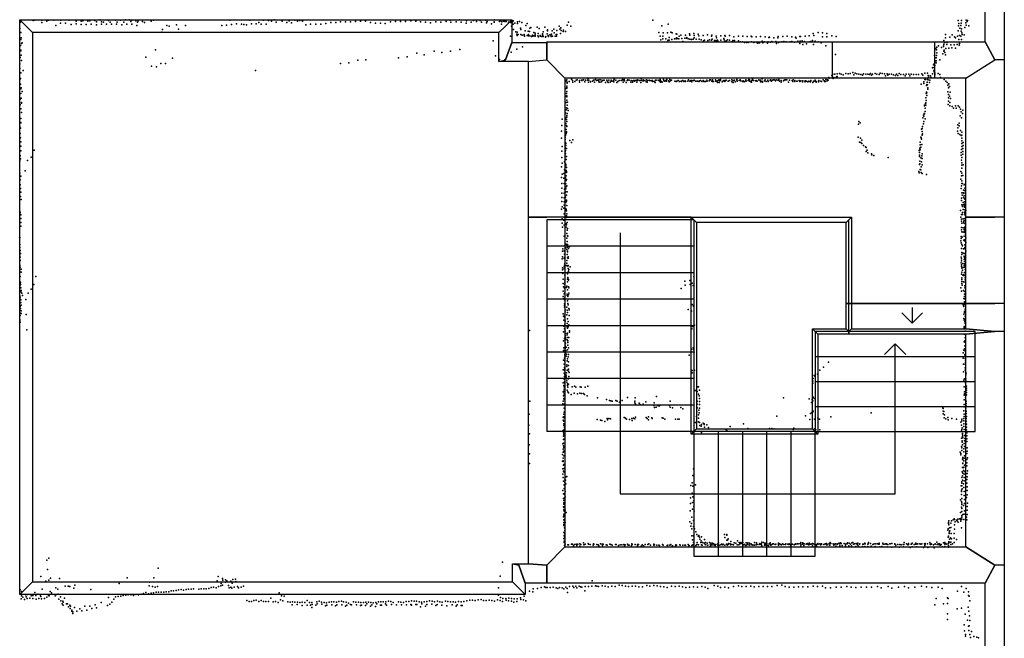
# Model space of a CAD drawing. Extents: x 11924 to 25786, y -28778 to 15966.
# Tile 6 of 9: x 16554 to 25786, y -6946 to -1149. Entities that reach past the tile are written whole.
import ezdxf

# ---------------------------------------------------------------- set-up
doc = ezdxf.new("R2010")
doc.units = 0
for name, color, linetype in [('DOORS', 7, 'continuous'), ('P', 9, 'continuous'), ('ROOMS', 1, 'continuous'), ('THIN', 4, 'continuous'), ('WALLS', 3, 'continuous')]:
    doc.layers.add(name, color=color, linetype=linetype)

msp = doc.modelspace()

# ---------------------------------------------------------------- linework, layer by layer
at = {"layer": 'DOORS'}
msp.add_lwpolyline([(25131.4, -1696.6), (24173.7, -1696.6), (24173.7, -1356.6), (25131.4, -1356.6), (25131.4, -1696.6)], dxfattribs=at)
at = {"layer": 'P'}
for p in [(16559, -1164), (16561, -1172), (16679, -1156), (16695, -1155), (16761, -1152), (16762, -1175), (16807, -1162), (16825, -1155), (16873, -1152), (16937, -1182), (16939, -1152), (16984, -1181), (17018, -1155), (17035, -1194), (17082, -1162), (17082, -1187), (17130, -1162), (17130, -1194), (17147, -1159), (17178, -1194), (17193, -1164), (17211, -1161), (17225, -1192), (17259, -1156), (17274, -1196), (17275, -1168), (17308, -1150), (17320, -1191), (17321, -1169), (17339, -1171), (17369, -1192), (17387, -1156), (17402, -1173), (17415, -1191), (17451, -1152), (17462, -1191), (17467, -1171), (17499, -1153), (17511, -1198), (17531, -1173), (17547, -1150), (17558, -1192), (17579, -1150), (17596, -1167), (17604, -1153), (17604, -1190), (17642, -1159), (17659, -1173), (17665, -1161), (17705, -1167), (17723, -1175), (17788, -1163), (17809, -1155), (18023, -1197), (18494, -1199), (18523, -1152), (18540, -1195), (18586, -1187), (18633, -1191), (18656, -1195), (18680, -1196), (18711, -1153), (18726, -1187), (18726, -1189), (18772, -1188), (18796, -1176), (18818, -1190), (18841, -1154), (18866, -1190), (18888, -1158), (18916, -1164), (18940, -1150), (18960, -1173), (19014, -1163), (19057, -1176), (19081, -1159), (19103, -1179), (19133, -1153), (19159, -1163), (19179, -1158), (19207, -1162), (19237, -1196), (19282, -1190), (19329, -1190), (19376, -1191), (19423, -1185), (19470, -1174), (19517, -1175), (19563, -1170), (19610, -1169), (19657, -1170), (19703, -1166), (19750, -1163), (19796, -1164), (19843, -1174), (19889, -1182), (19936, -1182), (19982, -1186), (20031, -1169), (20078, -1165), (20125, -1167), (20172, -1167), (20220, -1160), (20267, -1162), (20313, -1169), (20360, -1172), (20407, -1179), (20455, -1170), (20502, -1172), (20552, -1165), (20590, -1154), (20597, -1171), (20645, -1168), (20678, -1151), (20693, -1172), (20739, -1181), (20744, -1160), (20787, -1173), (20808, -1158), (20837, -1165), (20872, -1156), (20885, -1171), (20922, -1152), (20931, -1177), (20938, -1167), (20977, -1188), (21001, -1168), (21004, -1173), (21007, -1151), (21053, -1165), (21065, -1161), (21072, -1191), (21073, -1170), (21090, -1162), (21101, -1167), (21109, -1162), (21114, -1167), (21137, -1171), (21160, -1176), (21162, -1167), (21174, -1167), (21174, -1170), (21180, -1161), (21182, -1190), (21196, -1183), (21220, -1184), (21221, -1170), (21240, -1165), (21263, -1175), (21313, -1185), (21699, -1171), (22489, -1155), (22635, -1191), (25352, -1156), (25359, -1184), (25381, -1182), (25383, -1157), (25426, -1179), (25427, -1155), (25429, -1199), (25438, -1167), (25442, -1156), (16555, -1231), (16566, -1269), (16892, -1204), (17653, -1204), (17888, -1267), (17892, -1240), (17934, -1202), (17954, -1211), (18042, -1238), (18110, -1204), (18448, -1203), (21166, -1209), (21185, -1241), (21206, -1263), (21215, -1284), (21219, -1266), (21228, -1287), (21249, -1228), (21252, -1240), (21252, -1288), (21285, -1289), (21292, -1252), (21299, -1203), (21320, -1257), (21326, -1288), (21334, -1261), (21338, -1229), (21346, -1221), (21373, -1269), (21387, -1290), (21388, -1276), (21405, -1218), (21414, -1277), (21425, -1233), (21456, -1282), (21456, -1286), (21461, -1264), (21478, -1220), (21498, -1282), (21504, -1244), (21504, -1253), (21524, -1292), (21540, -1286), (21546, -1254), (21563, -1239), (21565, -1271), (21583, -1288), (21589, -1251), (21589, -1289), (21612, -1209), (21618, -1238), (21626, -1280), (21627, -1224), (21632, -1251), (21650, -1259), (21654, -1248), (21672, -1259), (21688, -1201), (21721, -1209), (22546, -1269), (22574, -1206), (22586, -1272), (22628, -1273), (22659, -1267), (22673, -1272), (22710, -1281), (22714, -1285), (22834, -1282), (22876, -1279), (22916, -1285), (23002, -1291), (23992, -1279), (24039, -1269), (24081, -1273), (24123, -1278), (25235, -1287), (25298, -1290), (25352, -1255), (25355, -1206), (25370, -1229), (25377, -1202), (25381, -1256), (25385, -1234), (25386, -1272), (25391, -1289), (25408, -1292), (25415, -1221), (25452, -1207), (16563, -1336), (16569, -1319), (16571, -1371), (16576, -1366), (20994, -1348), (21155, -1302), (21219, -1296), (21264, -1294), (21284, -1296), (21288, -1302), (21313, -1296), (21326, -1299), (21338, -1300), (21352, -1306), (21361, -1295), (21363, -1302), (21375, -1301), (21387, -1303), (21413, -1300), (21418, -1310), (21434, -1296), (21438, -1304), (21450, -1306), (21460, -1296), (21462, -1307), (21485, -1314), (21487, -1306), (21509, -1298), (21509, -1299), (21511, -1307), (21533, -1294), (21537, -1306), (21550, -1302), (21573, -1302), (21586, -1302), (22558, -1304), (22564, -1337), (22584, -1305), (22584, -1329), (22611, -1330), (22630, -1343), (22633, -1341), (22643, -1316), (22643, -1340), (22668, -1335), (22694, -1327), (22708, -1327), (22711, -1319), (22721, -1324), (22735, -1327), (22736, -1302), (22754, -1294), (22763, -1325), (22772, -1352), (22791, -1322), (22796, -1293), (22805, -1321), (22808, -1316), (22822, -1328), (22837, -1294), (22838, -1331), (22854, -1335), (22867, -1331), (22878, -1296), (22878, -1320), (22897, -1333), (22920, -1301), (22926, -1333), (22943, -1338), (22961, -1297), (22965, -1346), (22975, -1342), (23006, -1343), (23020, -1339), (23039, -1342), (23040, -1303), (23044, -1295), (23047, -1332), (23068, -1344), (23082, -1343), (23085, -1305), (23086, -1320), (23087, -1350), (23098, -1342), (23101, -1347), (23127, -1300), (23129, -1342), (23156, -1325), (23158, -1339), (23164, -1297), (23166, -1353), (23169, -1304), (23177, -1346), (23189, -1338), (23208, -1342), (23210, -1298), (23230, -1355), (23241, -1344), (23251, -1309), (23257, -1345), (23292, -1347), (23293, -1304), (23295, -1354), (23313, -1357), (23331, -1358), (23334, -1302), (23350, -1362), (23367, -1362), (23376, -1308), (23384, -1362), (23413, -1302), (23416, -1358), (23418, -1309), (23436, -1364), (23459, -1311), (23469, -1367), (23475, -1370), (23484, -1363), (23490, -1366), (23500, -1308), (23516, -1351), (23522, -1367), (23535, -1355), (23542, -1310), (23564, -1370), (23573, -1356), (23579, -1317), (23583, -1313), (23594, -1361), (23607, -1353), (23625, -1318), (23644, -1354), (23649, -1371), (23663, -1318), (23666, -1308), (23670, -1364), (23701, -1355), (23708, -1308), (23718, -1353), (23739, -1357), (23749, -1305), (23777, -1355), (23792, -1309), (23795, -1354), (23818, -1359), (23829, -1312), (23834, -1321), (23850, -1349), (23869, -1372), (23870, -1307), (23871, -1350), (23875, -1307), (23890, -1348), (23898, -1382), (23912, -1352), (23917, -1302), (23931, -1374), (23955, -1355), (23957, -1299), (23973, -1352), (23987, -1343), (23998, -1381), (24000, -1298), (24012, -1349), (24039, -1356), (24069, -1367), (24080, -1309), (24121, -1309), (24167, -1299), (24210, -1307), (25218, -1383), (25220, -1343), (25220, -1378), (25228, -1363), (25233, -1320), (25247, -1381), (25249, -1362), (25275, -1313), (25315, -1384), (25318, -1311), (25327, -1320), (25345, -1382), (25348, -1302), (25358, -1334), (25365, -1298), (25365, -1371), (25378, -1304), (25384, -1335), (16562, -1391), (16563, -1442), (16565, -1435), (17828, -1431), (20277, -1463), (20439, -1445), (20511, -1455), (20594, -1444), (20680, -1427), (21162, -1454), (21215, -1426), (21268, -1404), (24112, -1394), (24204, -1475), (25145, -1420), (25150, -1431), (25154, -1408), (25154, -1460), (25169, -1394), (25196, -1411), (25210, -1470), (25214, -1401), (25215, -1396), (25220, -1443), (25221, -1434), (25227, -1457), (25236, -1418), (25266, -1417), (25284, -1385), (25293, -1412), (25329, -1415), (25361, -1387), (16555, -1562), (16558, -1503), (16568, -1483), (16570, -1532), (17736, -1500), (17878, -1559), (17921, -1559), (17987, -1510), (19563, -1561), (19639, -1554), (19724, -1529), (19798, -1526), (20106, -1506), (20186, -1496), (20347, -1478), (21014, -1487), (21054, -1521), (21101, -1524), (25129, -1564), (25131, -1486), (25133, -1541), (25147, -1506), (25147, -1534), (25147, -1554), (25151, -1484), (25180, -1524), (25235, -1478), (16556, -1607), (16563, -1646), (16585, -1624), (17791, -1584), (17837, -1590), (18764, -1624), (24177, -1658), (24196, -1660), (24219, -1655), (24240, -1653), (24255, -1661), (24301, -1653), (24321, -1655), (24342, -1653), (24367, -1645), (24386, -1650), (24403, -1655), (24422, -1659), (24466, -1657), (24486, -1659), (24507, -1659), (24532, -1654), (24551, -1659), (24576, -1653), (24592, -1661), (24623, -1649), (24641, -1654), (24663, -1655), (24686, -1655), (24705, -1659), (24727, -1659), (24774, -1658), (24799, -1654), (24867, -1658), (24889, -1659), (24913, -1659), (25011, -1657), (25039, -1651), (25065, -1650), (25111, -1655), (25113, -1600), (25118, -1596), (25122, -1571), (25126, -1624), (25127, -1639), (25133, -1579), (25134, -1658), (25135, -1648), (25164, -1652), (16556, -1708), (16560, -1752), (16561, -1700), (21674, -1727), (21678, -1720), (21684, -1712), (21687, -1733), (21687, -1743), (21707, -1727), (21728, -1705), (21738, -1720), (21741, -1733), (21758, -1728), (21771, -1717), (21781, -1713), (21804, -1719), (21804, -1734), (21820, -1715), (21826, -1720), (21838, -1712), (21841, -1714), (21853, -1731), (21858, -1716), (21877, -1716), (21883, -1700), (21888, -1734), (21890, -1717), (21907, -1727), (21907, -1732), (21923, -1724), (21934, -1716), (21938, -1716), (21943, -1735), (21953, -1711), (21962, -1718), (21970, -1716), (21980, -1715), (21984, -1731), (21986, -1713), (21992, -1735), (22003, -1714), (22008, -1732), (22017, -1718), (22030, -1715), (22034, -1716), (22046, -1737), (22058, -1716), (22066, -1729), (22070, -1738), (22078, -1715), (22079, -1716), (22090, -1736), (22098, -1724), (22099, -1715), (22114, -1726), (22124, -1732), (22126, -1716), (22128, -1706), (22144, -1715), (22153, -1737), (22161, -1729), (22174, -1719), (22192, -1720), (22207, -1709), (22210, -1717), (22211, -1735), (22223, -1709), (22224, -1721), (22239, -1739), (22250, -1718), (22255, -1713), (22268, -1716), (22284, -1734), (22286, -1719), (22300, -1733), (22303, -1722), (22309, -1718), (22318, -1718), (22319, -1724), (22331, -1720), (22334, -1717), (22340, -1735), (22347, -1720), (22349, -1713), (22365, -1720), (22378, -1737), (22380, -1720), (22382, -1702), (22397, -1721), (22399, -1712), (22403, -1723), (22414, -1720), (22428, -1730), (22431, -1714), (22437, -1736), (22441, -1718), (22456, -1717), (22460, -1720), (22476, -1720), (22476, -1723), (22488, -1718), (22491, -1727), (22507, -1727), (22513, -1737), (22515, -1717), (22523, -1717), (22539, -1717), (22546, -1720), (22555, -1725), (22558, -1708), (22562, -1734), (22563, -1722), (22570, -1728), (22577, -1735), (22590, -1709), (22593, -1723), (22602, -1724), (22608, -1718), (22618, -1726), (22623, -1709), (22638, -1721), (22644, -1731), (22650, -1709), (22655, -1723), (22665, -1715), (22695, -1726), (22697, -1726), (22709, -1729), (22712, -1727), (22716, -1725), (22729, -1718), (22741, -1728), (22756, -1724), (22760, -1727), (22767, -1718), (22770, -1719), (22780, -1728), (22792, -1722), (22797, -1725), (22798, -1728), (22818, -1725), (22825, -1714), (22836, -1725), (22846, -1725), (22847, -1719), (22855, -1719), (22856, -1730), (22857, -1718), (22873, -1719), (22879, -1717), (22889, -1724), (22904, -1725), (22908, -1725), (22920, -1727), (22928, -1722), (22938, -1719), (22951, -1727), (22961, -1718), (22969, -1727), (22976, -1728), (22985, -1729), (22998, -1715), (23001, -1726), (23018, -1721), (23025, -1714), (23032, -1714), (23044, -1725), (23050, -1727), (23051, -1713), (23058, -1728), (23059, -1727), (23077, -1712), (23082, -1725), (23091, -1726), (23097, -1738), (23102, -1718), (23108, -1717), (23110, -1713), (23113, -1738), (23117, -1723), (23125, -1710), (23126, -1717), (23141, -1731), (23148, -1724), (23157, -1719), (23164, -1729), (23169, -1719), (23175, -1719), (23177, -1715), (23195, -1725), (23198, -1725), (23208, -1720), (23209, -1719), (23230, -1731), (23231, -1714), (23243, -1718), (23245, -1738), (23256, -1715), (23263, -1732), (23278, -1717), (23279, -1711), (23281, -1726), (23299, -1720), (23309, -1712), (23310, -1716), (23315, -1722), (23331, -1727), (23334, -1724), (23337, -1722), (23347, -1730), (23359, -1721), (23363, -1714), (23366, -1724), (23384, -1720), (23386, -1718), (23389, -1710), (23394, -1717), (23397, -1714), (23399, -1725), (23409, -1730), (23415, -1733), (23418, -1719), (23425, -1705), (23434, -1719), (23435, -1720), (23452, -1721), (23459, -1721), (23460, -1718), (23466, -1722), (23468, -1725), (23484, -1714), (23486, -1717), (23500, -1731), (23501, -1715), (23509, -1728), (23514, -1704), (23519, -1728), (23520, -1736), (23538, -1722), (23543, -1712), (23553, -1728), (23568, -1715), (23569, -1720), (23571, -1727), (23590, -1715), (23591, -1719), (23593, -1714), (23602, -1726), (23605, -1720), (23620, -1712), (23629, -1714), (23640, -1721), (23646, -1712), (23663, -1716), (23664, -1716), (23672, -1711), (23678, -1725), (23692, -1733), (23693, -1718), (23714, -1722), (23721, -1717), (23727, -1714), (23737, -1713), (23746, -1714), (23763, -1736), (23772, -1717), (23797, -1720), (23802, -1716), (23803, -1729), (23806, -1712), (23821, -1728), (23822, -1718), (23841, -1724), (23845, -1724), (23861, -1719), (23870, -1727), (23879, -1721), (23893, -1731), (23897, -1723), (23915, -1724), (23919, -1731), (23923, -1723), (23930, -1725), (23943, -1732), (23952, -1724), (23965, -1732), (23968, -1731), (23973, -1720), (23973, -1723), (23989, -1737), (23998, -1725), (24009, -1725), (24011, -1715), (24023, -1728), (24023, -1734), (24044, -1725), (24045, -1730), (24047, -1719), (24048, -1724), (24066, -1724), (24073, -1728), (24088, -1713), (24101, -1721), (24101, -1729), (24110, -1727), (24111, -1711), (24125, -1721), (24128, -1712), (24135, -1717), (24141, -1691), (24144, -1697), (24168, -1673), (24180, -1701), (24188, -1692), (24211, -1686), (24217, -1681), (24274, -1666), (24374, -1667), (24441, -1662), (24456, -1669), (24523, -1664), (24541, -1670), (24611, -1664), (24671, -1675), (24695, -1670), (24747, -1665), (24764, -1672), (24787, -1671), (24817, -1662), (24841, -1662), (24855, -1674), (24900, -1674), (24934, -1663), (24959, -1662), (24981, -1664), (25006, -1752), (25023, -1670), (25030, -1747), (25032, -1732), (25039, -1709), (25048, -1708), (25062, -1734), (25066, -1711), (25072, -1672), (25073, -1714), (25076, -1689), (25084, -1737), (25086, -1715), (25090, -1674), (25095, -1674), (25101, -1692), (25134, -1666), (25181, -1663), (25186, -1690), (25223, -1708), (25236, -1724), (25249, -1739), (25265, -1749), (16563, -1797), (16565, -1841), (16568, -1787), (16576, -1823), (21677, -1794), (21681, -1841), (21683, -1783), (21683, -1792), (21684, -1772), (21684, -1822), (25053, -1842), (25055, -1766), (25057, -1827), (25058, -1757), (25059, -1833), (25066, -1761), (25068, -1788), (25069, -1801), (25256, -1762), (25257, -1825), (25262, -1788), (25271, -1774), (25279, -1829), (16558, -1895), (16569, -1884), (16570, -1925), (16571, -1930), (21675, -1865), (21679, -1926), (21683, -1863), (21683, -1872), (21684, -1902), (21689, -1922), (25046, -1933), (25050, -1881), (25050, -1927), (25052, -1907), (25058, -1860), (25261, -1912), (25262, -1849), (25262, -1880), (25271, -1867), (25276, -1925), (25282, -1887), (16558, -1946), (16563, -1985), (16571, -2020), (21672, -2022), (21679, -1994), (21681, -1975), (21687, -2027), (21688, -1951), (21689, -1980), (21696, -2001), (25035, -2028), (25037, -1951), (25038, -1957), (25043, -1979), (25044, -2008), (25049, -1951), (25259, -1945), (25274, -1955), (25297, -1961), (25308, -1978), (25327, -1955), (25334, -1977), (25352, -1957), (25367, -1969), (25376, -1987), (25382, -2012), (25393, -2029), (25396, -1997), (16564, -2113), (16565, -2074), (16566, -2116), (21639, -2082), (21672, -2073), (21676, -2121), (21680, -2085), (21683, -2104), (21684, -2062), (21685, -2047), (24421, -2102), (24433, -2116), (25022, -2069), (25027, -2044), (25030, -2053), (25032, -2103), (25038, -2032), (25044, -2077), (25363, -2118), (25373, -2049), (25383, -2068), (16555, -2170), (16556, -2153), (16562, -2166), (21634, -2193), (21636, -2140), (21678, -2178), (21679, -2215), (21680, -2199), (21681, -2207), (21682, -2142), (21683, -2150), (24420, -2127), (25009, -2174), (25014, -2196), (25016, -2168), (25018, -2151), (25028, -2126), (25346, -2194), (25350, -2134), (25350, -2163), (25352, -2215), (25363, -2145), (25375, -2187), (25387, -2203), (16555, -2298), (16557, -2217), (16560, -2255), (16563, -2294), (21635, -2260), (21667, -2272), (21668, -2253), (21672, -2225), (21672, -2235), (21672, -2301), (21712, -2281), (21729, -2299), (21739, -2274), (24417, -2249), (24429, -2296), (24437, -2258), (24440, -2300), (24449, -2279), (24998, -2297), (25003, -2249), (25006, -2255), (25010, -2270), (25017, -2227), (25017, -2232), (25020, -2220), (25370, -2225), (25382, -2235), (25387, -2258), (25387, -2283), (25389, -2231), (25400, -2301), (16556, -2336), (16563, -2335), (16564, -2377), (16689, -2372), (21637, -2382), (21640, -2336), (21668, -2347), (21669, -2385), (21670, -2376), (21673, -2329), (21674, -2310), (21680, -2357), (24450, -2309), (24465, -2328), (24484, -2340), (24489, -2346), (24490, -2384), (24499, -2372), (24505, -2396), (24988, -2374), (24992, -2395), (24995, -2359), (24997, -2323), (24998, -2348), (24998, -2370), (25002, -2344), (25013, -2320), (25382, -2393), (25385, -2364), (25386, -2337), (25387, -2310), (25397, -2384), (25398, -2357), (25401, -2328), (16554, -2471), (16558, -2426), (16560, -2454), (16626, -2470), (16661, -2436), (21638, -2440), (21661, -2480), (21670, -2404), (21674, -2431), (21677, -2460), (21681, -2432), (24539, -2406), (24545, -2415), (24561, -2423), (24696, -2439), (24989, -2430), (24990, -2420), (24993, -2474), (25002, -2445), (25010, -2480), (25011, -2426), (25015, -2406), (25015, -2449), (25382, -2418), (25385, -2467), (25386, -2439), (25386, -2490), (25398, -2409), (16606, -2564), (21634, -2529), (21639, -2495), (21661, -2555), (21672, -2500), (21675, -2507), (21675, -2517), (21679, -2563), (21680, -2573), (21681, -2582), (21682, -2534), (24983, -2571), (24987, -2583), (24991, -2506), (24995, -2500), (24998, -2553), (25003, -2555), (25005, -2527), (25006, -2582), (25015, -2508), (25378, -2571), (25387, -2539), (25388, -2513), (25401, -2508), (16556, -2587), (16557, -2651), (16564, -2615), (21635, -2628), (21639, -2597), (21657, -2590), (21657, -2634), (21671, -2630), (21677, -2611), (21679, -2657), (21680, -2648), (25017, -2589), (25055, -2601), (25379, -2643), (25384, -2613), (25386, -2587), (25386, -2659), (25397, -2609), (16556, -2762), (16559, -2697), (16562, -2731), (16564, -2765), (21637, -2684), (21637, -2728), (21658, -2685), (21661, -2738), (21675, -2687), (21676, -2735), (21676, -2763), (21679, -2715), (21683, -2705), (21686, -2762), (25382, -2732), (25385, -2706), (25386, -2683), (25395, -2683), (25402, -2747), (25408, -2698), (25411, -2692), (25413, -2750), (25416, -2729), (16562, -2805), (16567, -2835), (21636, -2854), (21637, -2814), (21638, -2776), (21659, -2855), (21660, -2774), (21660, -2819), (21670, -2813), (21676, -2861), (21680, -2849), (21681, -2792), (21682, -2840), (25384, -2843), (25385, -2820), (25389, -2771), (25391, -2792), (25401, -2772), (25402, -2816), (25407, -2770), (25407, -2778), (25409, -2801), (25414, -2824), (25414, -2855), (25415, -2832), (16557, -2954), (21634, -2926), (21639, -2903), (21655, -2915), (21658, -2886), (21673, -2921), (21679, -2928), (21680, -2939), (21685, -2889), (25376, -2937), (25387, -2884), (25394, -2901), (25400, -2862), (25400, -2928), (25401, -2884), (25411, -2953), (25412, -2907), (25413, -2877), (25414, -2893), (25417, -2932), (25426, -2937), (16559, -2971), (16565, -3013), (16566, -2977), (21640, -3016), (21655, -3027), (21659, -3000), (21660, -2967), (21676, -2990), (21679, -3000), (21680, -3020), (21681, -2988), (21683, -2969), (25377, -3000), (25383, -2974), (25383, -3017), (25383, -3037), (25394, -2955), (25394, -2976), (25400, -3015), (25407, -3039), (25408, -3032), (25415, -2962), (25416, -3011), (25417, -2979), (16563, -3083), (16564, -3048), (21640, -3055), (21642, -3092), (21660, -3074), (21678, -3062), (21678, -3093), (21681, -3071), (21686, -3049), (21687, -3121), (21690, -3107), (25383, -3118), (25384, -3097), (25386, -3137), (25387, -3055), (25399, -3099), (25403, -3054), (25410, -3116), (25411, -3132), (25416, -3095), (25417, -3060), (25417, -3110), (25419, -3086), (16555, -3190), (21659, -3178), (21684, -3153), (21685, -3195), (21686, -3228), (21689, -3173), (21694, -3178), (25379, -3222), (25380, -3181), (25381, -3201), (25390, -3186), (25400, -3140), (25405, -3216), (25409, -3177), (25412, -3220), (25413, -3212), (25417, -3144), (25421, -3163), (25426, -3192), (16554, -3255), (16555, -3285), (16559, -3313), (21644, -3317), (21647, -3295), (21660, -3314), (21663, -3268), (21674, -3286), (21678, -3252), (21684, -3304), (21688, -3259), (21689, -3255), (21689, -3280), (21689, -3319), (21693, -3279), (21700, -3293), (21710, -3278), (25380, -3240), (25385, -3294), (25388, -3255), (25394, -3269), (25403, -3297), (25415, -3258), (25415, -3285), (25416, -3295), (25424, -3236), (25424, -3317), (16559, -3374), (16559, -3406), (16562, -3340), (21641, -3389), (21644, -3371), (21659, -3388), (21663, -3347), (21663, -3376), (21683, -3406), (21686, -3349), (21689, -3324), (21689, -3381), (21696, -3371), (21696, -3383), (25381, -3373), (25383, -3390), (25384, -3408), (25388, -3350), (25389, -3330), (25399, -3337), (25408, -3365), (25409, -3369), (25410, -3396), (25412, -3339), (25414, -3379), (25415, -3389), (16555, -3451), (16555, -3508), (16556, -3450), (16557, -3467), (16567, -3486), (21642, -3493), (21644, -3475), (21659, -3484), (21660, -3464), (21663, -3448), (21666, -3433), (21682, -3454), (21683, -3430), (21693, -3460), (21695, -3482), (21696, -3451), (21700, -3507), (21704, -3489), (21715, -3466), (25382, -3428), (25383, -3445), (25385, -3463), (25387, -3479), (25393, -3495), (25396, -3434), (25401, -3471), (25408, -3453), (25411, -3416), (25412, -3436), (25412, -3467), (25418, -3491), (16557, -3557), (16569, -3514), (16704, -3555), (21646, -3529), (21650, -3581), (21664, -3522), (21664, -3543), (21665, -3589), (21690, -3532), (21690, -3580), (21692, -3519), (21693, -3566), (21698, -3580), (21700, -3590), (22790, -3598), (22836, -3593), (22874, -3556), (25384, -3535), (25387, -3585), (25388, -3568), (25389, -3515), (25398, -3542), (25406, -3546), (25407, -3537), (25412, -3518), (25418, -3565), (25419, -3588), (25421, -3546), (25421, -3578), (16554, -3644), (16555, -3646), (16557, -3622), (16557, -3687), (16560, -3629), (16561, -3610), (16565, -3662), (16568, -3688), (16661, -3674), (16686, -3629), (21648, -3622), (21652, -3653), (21662, -3665), (21663, -3626), (21664, -3608), (21682, -3660), (21683, -3647), (21689, -3606), (21689, -3682), (21700, -3651), (21702, -3662), (22756, -3669), (22792, -3636), (22841, -3631), (22859, -3618), (22868, -3640), (25377, -3662), (25385, -3692), (25388, -3604), (25389, -3620), (25391, -3637), (25402, -3607), (25403, -3687), (25416, -3663), (25417, -3642), (25419, -3610), (16554, -3736), (16555, -3761), (16559, -3750), (16563, -3700), (16564, -3773), (16564, -3773), (16573, -3711), (16579, -3733), (16612, -3772), (16633, -3713), (21648, -3743), (21649, -3765), (21651, -3693), (21660, -3719), (21662, -3775), (21663, -3758), (21665, -3710), (21686, -3721), (21687, -3734), (21690, -3785), (21694, -3743), (21697, -3768), (21700, -3726), (21704, -3711), (25407, -3761), (25412, -3720), (25412, -3743), (25412, -3766), (25414, -3697), (16554, -3809), (16554, -3871), (16558, -3835), (16559, -3837), (16560, -3857), (16566, -3798), (16567, -3825), (16568, -3876), (21662, -3826), (21662, -3843), (21663, -3812), (21668, -3868), (21685, -3843), (21686, -3870), (21694, -3809), (21697, -3822), (21704, -3855), (21706, -3867), (22820, -3865), (22859, -3818), (22870, -3826), (22873, -3835), (25401, -3818), (25403, -3830), (25406, -3837), (25414, -3794), (25414, -3819), (25419, -3861), (25421, -3876), (16554, -3967), (16555, -3919), (16556, -3892), (16556, -3897), (16556, -3959), (16559, -3920), (16567, -3903), (16615, -3912), (21651, -3906), (21654, -3928), (21657, -3964), (21663, -3937), (21666, -3914), (21669, -3887), (21683, -3914), (21690, -3894), (21690, -3951), (21705, -3922), (22853, -3879), (25405, -3909), (25406, -3950), (25409, -3966), (25411, -3894), (25413, -3883), (25418, -3954), (25419, -3927), (16559, -3982), (16621, -4055), (21334, -4062), (21656, -4022), (21662, -4046), (21664, -4021), (21666, -4001), (21667, -3974), (21667, -4015), (21687, -3997), (21688, -4026), (21690, -4039), (21695, -3977), (21697, -4027), (21704, -4008), (22855, -4046), (22861, -4023), (22882, -4013), (25409, -4036), (25410, -4024), (25412, -4047), (25417, -3981), (25418, -3996), (25423, -4030), (21654, -4073), (21661, -4136), (21668, -4069), (21672, -4112), (21672, -4147), (21673, -4089), (21676, -4131), (21688, -4101), (21688, -4148), (21689, -4086), (21694, -4127), (21704, -4127), (21708, -4064), (21710, -4077), (25410, -4095), (25419, -4069), (25420, -4129), (25421, -4101), (21653, -4160), (21657, -4223), (21668, -4210), (21669, -4199), (21669, -4231), (21671, -4180), (21679, -4219), (21689, -4243), (21693, -4159), (21693, -4175), (21693, -4198), (21700, -4223), (22852, -4236), (22868, -4224), (22870, -4239), (25406, -4246), (25409, -4169), (25414, -4234), (25415, -4171), (25416, -4205), (25417, -4157), (21652, -4249), (21663, -4321), (21665, -4288), (21665, -4298), (21672, -4267), (21675, -4250), (21677, -4303), (21681, -4284), (21690, -4326), (21696, -4308), (21699, -4288), (22832, -4292), (22877, -4266), (25399, -4321), (25401, -4272), (25415, -4303), (25416, -4287), (25418, -4255), (25419, -4325), (21651, -4429), (21652, -4340), (21659, -4377), (21662, -4407), (21663, -4425), (21664, -4349), (21665, -4378), (21683, -4384), (21685, -4400), (21686, -4347), (21699, -4424), (21700, -4355), (21700, -4389), (24091, -4404), (24136, -4359), (25404, -4378), (25418, -4412), (25419, -4377), (25421, -4362), (25422, -4345), (21658, -4519), (21659, -4512), (21660, -4460), (21663, -4433), (21663, -4494), (21664, -4473), (21677, -4479), (21679, -4496), (21681, -4458), (21686, -4433), (21698, -4443), (21699, -4514), (21702, -4493), (21705, -4454), (22859, -4438), (22860, -4457), (22882, -4432), (23992, -4510), (24004, -4482), (24008, -4488), (24035, -4470), (24057, -4434), (25404, -4449), (25411, -4514), (25420, -4432), (25425, -4477), (25425, -4515), (25427, -4460), (21649, -4551), (21656, -4578), (21659, -4612), (21660, -4589), (21661, -4542), (21662, -4552), (21684, -4528), (21685, -4547), (21689, -4561), (21690, -4578), (21694, -4594), (21701, -4566), (21735, -4589), (21757, -4584), (21768, -4593), (21808, -4588), (21819, -4594), (21857, -4592), (21882, -4584), (22908, -4591), (22918, -4591), (23989, -4555), (23990, -4537), (25407, -4528), (25408, -4588), (25423, -4552), (25424, -4534), (25430, -4601), (25431, -4582), (21650, -4636), (21654, -4675), (21655, -4669), (21656, -4629), (21657, -4700), (21658, -4650), (21658, -4667), (21658, -4708), (21686, -4622), (21692, -4635), (21701, -4646), (21724, -4661), (21752, -4650), (21784, -4654), (21806, -4649), (21821, -4652), (21839, -4652), (21849, -4661), (21873, -4674), (21971, -4694), (22057, -4708), (22254, -4690), (22324, -4693), (22525, -4679), (22887, -4625), (22898, -4625), (22907, -4633), (22919, -4659), (22926, -4673), (22927, -4622), (22927, -4700), (23715, -4692), (23957, -4703), (23995, -4687), (24003, -4700), (25408, -4668), (25412, -4654), (25414, -4637), (25421, -4694), (25430, -4622), (25431, -4666), (25432, -4644), (21337, -4725), (21647, -4749), (21651, -4724), (21654, -4757), (21658, -4790), (21661, -4752), (22083, -4717), (22097, -4720), (22110, -4723), (22144, -4717), (22156, -4723), (22178, -4734), (22204, -4719), (22320, -4723), (22322, -4741), (22329, -4751), (22362, -4744), (22370, -4755), (22401, -4752), (22426, -4731), (22501, -4765), (22503, -4739), (22506, -4782), (22520, -4780), (22540, -4769), (22554, -4768), (22647, -4764), (22652, -4781), (22654, -4724), (22674, -4787), (22752, -4782), (22771, -4795), (22905, -4787), (22906, -4723), (22906, -4752), (22927, -4727), (22929, -4755), (22929, -4788), (23977, -4736), (23983, -4709), (23990, -4722), (25208, -4785), (25211, -4791), (25408, -4711), (25408, -4777), (25409, -4756), (25425, -4788), (25427, -4724), (25427, -4745), (25427, -4769), (21330, -4847), (21651, -4873), (21655, -4847), (21657, -4871), (21658, -4881), (21659, -4827), (21661, -4823), (22062, -4886), (22079, -4886), (22092, -4889), (22222, -4878), (22235, -4882), (22294, -4885), (22308, -4884), (22322, -4890), (22329, -4874), (22427, -4877), (22436, -4887), (22450, -4870), (22481, -4880), (22483, -4887), (22577, -4879), (22588, -4884), (22724, -4892), (22899, -4868), (22903, -4825), (22918, -4853), (22918, -4882), (22923, -4809), (22925, -4832), (23652, -4864), (23922, -4862), (23968, -4840), (23980, -4829), (23991, -4824), (23995, -4816), (24005, -4891), (24038, -4881), (24160, -4870), (24538, -4834), (25212, -4817), (25213, -4843), (25218, -4822), (25223, -4879), (25226, -4853), (25236, -4890), (25256, -4878), (25295, -4885), (25337, -4891), (25405, -4815), (25405, -4885), (25409, -4845), (25409, -4868), (25428, -4839), (25428, -4886), (25429, -4819), (25431, -4868), (21329, -4948), (21651, -4903), (21655, -4952), (21657, -4911), (21657, -4936), (21663, -4972), (21969, -4897), (21999, -4902), (22013, -4906), (22040, -4914), (22066, -4900), (22244, -4893), (22273, -4897), (22297, -4906), (22449, -4899), (22604, -4893), (22702, -4893), (22737, -4893), (22891, -4924), (22919, -4917), (22929, -4923), (22932, -4952), (22942, -4958), (22946, -4943), (22962, -4930), (22972, -4941), (22973, -4935), (22975, -4967), (22995, -4945), (23011, -4971), (23175, -4985), (23214, -4961), (23340, -4935), (23382, -4979), (23585, -4980), (23607, -4980), (23627, -4984), (23813, -4976), (23961, -4895), (24005, -4982), (24054, -4894), (25259, -4899), (25377, -4922), (25385, -4948), (25387, -4907), (25389, -4894), (25392, -4974), (25405, -4909), (25407, -4936), (25407, -4962), (25428, -4912), (25431, -4940), (25432, -4966), (21335, -5029), (21649, -4998), (21652, -5022), (21652, -5053), (21655, -4995), (21656, -5035), (21659, -4990), (22946, -5017), (23176, -4988), (23182, -4990), (23184, -5000), (23805, -4989), (24019, -4993), (24055, -4994), (25384, -5002), (25384, -5070), (25389, -4988), (25393, -5027), (25395, -5040), (25395, -5054), (25398, -5067), (25410, -4990), (25412, -5045), (25415, -5074), (25431, -4992), (25433, -5020), (25435, -5049), (25435, -5076), (21331, -5134), (21647, -5125), (21652, -5143), (21653, -5083), (21653, -5116), (21656, -5158), (21657, -5080), (25385, -5148), (25388, -5160), (25391, -5094), (25391, -5107), (25394, -5134), (25410, -5121), (25412, -5097), (25412, -5149), (25434, -5102), (25437, -5162), (21334, -5218), (21643, -5225), (21649, -5202), (21649, -5259), (21650, -5174), (21653, -5202), (21655, -5235), (21657, -5192), (25372, -5201), (25379, -5213), (25379, -5227), (25388, -5187), (25398, -5253), (25406, -5170), (25407, -5198), (25410, -5259), (25412, -5236), (25435, -5214), (25438, -5191), (25442, -5255), (21334, -5308), (21644, -5287), (21648, -5289), (21651, -5282), (21654, -5325), (21655, -5318), (21662, -5352), (25394, -5267), (25395, -5346), (25396, -5306), (25397, -5307), (25402, -5279), (25403, -5346), (25406, -5342), (25407, -5284), (25412, -5323), (25433, -5331), (25434, -5271), (25435, -5303), (21646, -5409), (21647, -5358), (21649, -5438), (21652, -5380), (21656, -5355), (21660, -5390), (21679, -5434), (21683, -5430), (22866, -5420), (22873, -5357), (25388, -5438), (25391, -5386), (25394, -5425), (25397, -5399), (25404, -5373), (25409, -5408), (25409, -5440), (25411, -5383), (25437, -5432), (25439, -5403), (25442, -5376), (21654, -5474), (21659, -5507), (21661, -5513), (21664, -5454), (21665, -5486), (21670, -5463), (21674, -5497), (22847, -5513), (22859, -5490), (22865, -5520), (22889, -5509), (25381, -5517), (25387, -5479), (25387, -5517), (25389, -5491), (25394, -5465), (25404, -5497), (25406, -5532), (25408, -5469), (25434, -5491), (25435, -5459), (25436, -5527), (21646, -5561), (21652, -5591), (21659, -5543), (21661, -5598), (21662, -5629), (21665, -5548), (21665, -5586), (21667, -5571), (21669, -5620), (22842, -5630), (22860, -5586), (22864, -5621), (22879, -5592), (25383, -5570), (25384, -5557), (25384, -5597), (25391, -5544), (25409, -5569), (25409, -5607), (25432, -5625), (25437, -5562), (25438, -5602), (21652, -5637), (21654, -5713), (21655, -5654), (21656, -5676), (21657, -5688), (21657, -5719), (21661, -5710), (22843, -5683), (22863, -5673), (22875, -5658), (22875, -5710), (25374, -5648), (25383, -5717), (25385, -5663), (25387, -5677), (25387, -5691), (25388, -5637), (25404, -5701), (25411, -5682), (25412, -5646), (25438, -5710), (25441, -5680), (21653, -5807), (21656, -5742), (21656, -5782), (21656, -5799), (21659, -5755), (21667, -5746), (21679, -5768), (22839, -5750), (22855, -5812), (22861, -5736), (22879, -5756), (25374, -5768), (25386, -5758), (25386, -5795), (25386, -5811), (25387, -5729), (25397, -5786), (25408, -5784), (25411, -5752), (25432, -5811), (25437, -5744), (25439, -5786), (21655, -5862), (21655, -5890), (21657, -5836), (21657, -5879), (21660, -5838), (21661, -5833), (21669, -5861), (22838, -5854), (22845, -5896), (22854, -5870), (22871, -5843), (22872, -5899), (25262, -5862), (25264, -5870), (25265, -5883), (25266, -5845), (25283, -5867), (25292, -5846), (25306, -5837), (25317, -5826), (25319, -5832), (25319, -5883), (25325, -5855), (25336, -5839), (25345, -5844), (25351, -5830), (25353, -5858), (25366, -5825), (25377, -5823), (25377, -5847), (25378, -5836), (25386, -5829), (25406, -5832), (25435, -5835), (21655, -5955), (21659, -5983), (21662, -5911), (21663, -5992), (21664, -5935), (21665, -5950), (21665, -5967), (22855, -5985), (22856, -5920), (22872, -5985), (22882, -5921), (22892, -5948), (22902, -5974), (22915, -5989), (22923, -5982), (22929, -5997), (22946, -5996), (23162, -5973), (23166, -6000), (23183, -5978), (23184, -5972), (25256, -5932), (25260, -5919), (25260, -5998), (25263, -5989), (25268, -5963), (25270, -5951), (25271, -5911), (25275, -5938), (25284, -5909), (25288, -5963), (25317, -5965), (25318, -5923), (25385, -5912), (21655, -6010), (21659, -6048), (21660, -6035), (21661, -6075), (21668, -6065), (21693, -6071), (21700, -6070), (21728, -6064), (21738, -6065), (21746, -6081), (21757, -6068), (21771, -6064), (21779, -6077), (21788, -6064), (21806, -6060), (21806, -6082), (21815, -6067), (21841, -6051), (21842, -6071), (21857, -6063), (21883, -6058), (21888, -6064), (21904, -6068), (21932, -6074), (21933, -6062), (21936, -6065), (21965, -6066), (21979, -6070), (21984, -6081), (22000, -6062), (22014, -6065), (22018, -6075), (22026, -6064), (22054, -6071), (22062, -6072), (22086, -6064), (22096, -6067), (22109, -6074), (22139, -6067), (22146, -6067), (22168, -6077), (22183, -6069), (22200, -6071), (22218, -6068), (22224, -6081), (22230, -6071), (22252, -6063), (22260, -6072), (22267, -6072), (22290, -6075), (22292, -6062), (22297, -6067), (22326, -6067), (22345, -6078), (22346, -6068), (22355, -6066), (22381, -6082), (22390, -6069), (22403, -6081), (22419, -6066), (22442, -6068), (22454, -6060), (22469, -6073), (22499, -6072), (22501, -6065), (22505, -6069), (22529, -6072), (22547, -6073), (22554, -6077), (22582, -6067), (22588, -6074), (22625, -6075), (22632, -6074), (22651, -6074), (22659, -6067), (22673, -6082), (22675, -6078), (22703, -6078), (22707, -6071), (22712, -6074), (22743, -6071), (22747, -6072), (22773, -6073), (22791, -6074), (22796, -6074), (22822, -6067), (22827, -6077), (22831, -6075), (22855, -6075), (22862, -6022), (22865, -6070), (22873, -6047), (22893, -6075), (22903, -6068), (22906, -6047), (22919, -6070), (22930, -6018), (22939, -6049), (22944, -6034), (22946, -6070), (22952, -6073), (22956, -6047), (22971, -6056), (22974, -6019), (22981, -6068), (22984, -6047), (22988, -6071), (23000, -6054), (23006, -6072), (23022, -6048), (23030, -6072), (23030, -6080), (23031, -6065), (23038, -6055), (23040, -6071), (23047, -6070), (23049, -6053), (23063, -6061), (23065, -6066), (23066, -6073), (23074, -6075), (23082, -6066), (23099, -6062), (23099, -6074), (23105, -6052), (23111, -6073), (23128, -6071), (23132, -6066), (23135, -6064), (23148, -6070), (23149, -6063), (23165, -6073), (23182, -6065), (23183, -6027), (23186, -6073), (23188, -6067), (23190, -6026), (23196, -6013), (23196, -6068), (23200, -6057), (23215, -6062), (23220, -6070), (23222, -6039), (23223, -6066), (23231, -6068), (23247, -6070), (23252, -6051), (23267, -6054), (23280, -6070), (23284, -6032), (23297, -6069), (23301, -6049), (23305, -6061), (23314, -6059), (23316, -6049), (23322, -6054), (23330, -6062), (23333, -6049), (23342, -6071), (23349, -6068), (23361, -6075), (23365, -6052), (23371, -6071), (23379, -6065), (23381, -6050), (23394, -6071), (23394, -6073), (23396, -6056), (23411, -6071), (23412, -6062), (23427, -6069), (23427, -6074), (23443, -6074), (23443, -6074), (23445, -6049), (23460, -6071), (23461, -6052), (23461, -6065), (23474, -6067), (23493, -6058), (23494, -6066), (23505, -6066), (23509, -6061), (23511, -6044), (23513, -6081), (23527, -6047), (23537, -6072), (23539, -6062), (23542, -6053), (23542, -6061), (23549, -6072), (23558, -6059), (23563, -6074), (23576, -6075), (23581, -6060), (23589, -6065), (23590, -6051), (23596, -6073), (23605, -6067), (23614, -6061), (23621, -6061), (23636, -6066), (23638, -6066), (23642, -6063), (23668, -6063), (23668, -6067), (23670, -6053), (23670, -6072), (23677, -6061), (23687, -6066), (23696, -6071), (23706, -6061), (23719, -6068), (23735, -6066), (23736, -6062), (23757, -6065), (23765, -6068), (23767, -6062), (23780, -6070), (23784, -6079), (23787, -6060), (23790, -6067), (23799, -6064), (23815, -6070), (23818, -6068), (23831, -6061), (23832, -6065), (23847, -6061), (23860, -6061), (23876, -6059), (23878, -6079), (23879, -6048), (23879, -6063), (23893, -6063), (23896, -6050), (23905, -6075), (23910, -6062), (23928, -6065), (23937, -6058), (23943, -6065), (23949, -6069), (23956, -6055), (23960, -6066), (23969, -6064), (23976, -6065), (23985, -6062), (23988, -6058), (23988, -6079), (23992, -6062), (24006, -6063), (24025, -6067), (24025, -6078), (24036, -6059), (24041, -6063), (24057, -6060), (24061, -6070), (24072, -6067), (24073, -6061), (24093, -6067), (24105, -6061), (24118, -6071), (24119, -6059), (24121, -6062), (24125, -6071), (24142, -6059), (24143, -6071), (24149, -6072), (24152, -6047), (24160, -6058), (24181, -6061), (24186, -6063), (24188, -6072), (24197, -6064), (24202, -6061), (24205, -6082), (24219, -6062), (24219, -6068), (24233, -6054), (24238, -6061), (24244, -6079), (24245, -6062), (24250, -6052), (24255, -6058), (24265, -6077), (24283, -6058), (24296, -6064), (24297, -6079), (24309, -6060), (24311, -6060), (24315, -6052), (24329, -6081), (24331, -6054), (24344, -6063), (24352, -6080), (24357, -6052), (24364, -6049), (24372, -6063), (24381, -6060), (24395, -6086), (24398, -6058), (24406, -6066), (24410, -6071), (24413, -6056), (24418, -6084), (24428, -6063), (24432, -6062), (24456, -6087), (24459, -6064), (24464, -6063), (24479, -6053), (24479, -6085), (24482, -6062), (24507, -6064), (24507, -6085), (24509, -6061), (24511, -6047), (24530, -6057), (24538, -6084), (24554, -6066), (24564, -6061), (24576, -6086), (24580, -6062), (24597, -6060), (24606, -6063), (24612, -6053), (24612, -6063), (24619, -6089), (24638, -6085), (24646, -6053), (24649, -6064), (24665, -6063), (24674, -6060), (24682, -6061), (24684, -6064), (24687, -6089), (24693, -6068), (24713, -6062), (24715, -6062), (24731, -6091), (24732, -6059), (24758, -6061), (24759, -6064), (24761, -6090), (24770, -6073), (24786, -6067), (24803, -6091), (24806, -6067), (24820, -6069), (24838, -6068), (24840, -6090), (24845, -6067), (24848, -6049), (24870, -6061), (24882, -6069), (24886, -6068), (24887, -6058), (24912, -6063), (24916, -6064), (24921, -6055), (24921, -6089), (24941, -6066), (24953, -6063), (24956, -6055), (24966, -6090), (24967, -6065), (24975, -6061), (24975, -6062), (24993, -6062), (25002, -6065), (25011, -6062), (25038, -6060), (25041, -6075), (25044, -6063), (25045, -6059), (25064, -6062), (25088, -6047), (25089, -6063), (25093, -6068), (25100, -6061), (25103, -6065), (25121, -6069), (25136, -6062), (25138, -6063), (25152, -6046), (25157, -6067), (25165, -6060), (25175, -6070), (25178, -6061), (25186, -6074), (25193, -6068), (25203, -6090), (25216, -6050), (25227, -6048), (25228, -6064), (25229, -6086), (25236, -6062), (25247, -6065), (25261, -6076), (25262, -6091), (25264, -6056), (25264, -6059), (25264, -6079), (25266, -6043), (25271, -6018), (25279, -6045), (25280, -6006), (25285, -6045), (25285, -6068), (25292, -6014), (25301, -6060), (25315, -6049), (25317, -6008), (25338, -6020), (24902, -6096), (25028, -6095), (25068, -6094), (25128, -6097), (16808, -6215), (16828, -6195), (21081, -6233), (16751, -6367), (16814, -6302), (17853, -6288), (18414, -6368), (21058, -6365), (16799, -6411), (16826, -6402), (16843, -6383), (16928, -6385), (16981, -6456), (17008, -6458), (17020, -6461), (17024, -6460), (17071, -6447), (17488, -6434), (17560, -6379), (17769, -6455), (17770, -6419), (17799, -6462), (17813, -6379), (17847, -6462), (18406, -6406), (18417, -6461), (18440, -6455), (18444, -6431), (18454, -6449), (18456, -6386), (18460, -6402), (18483, -6397), (18484, -6419), (18495, -6409), (18511, -6451), (18532, -6410), (18542, -6419), (18547, -6428), (18553, -6394), (18577, -6393), (18579, -6414), (18595, -6459), (18651, -6457), (21708, -6459), (21739, -6456), (21769, -6458), (21799, -6456), (21857, -6459), (21887, -6461), (21887, -6461), (21919, -6458), (21920, -6408), (21952, -6454), (21964, -6457), (21980, -6459), (22014, -6453), (22044, -6456), (22105, -6457), (22136, -6460), (22174, -6448), (22203, -6452), (22233, -6457), (22263, -6460), (22298, -6458), (22329, -6458), (22433, -6451), (22463, -6456), (22501, -6450), (22531, -6455), (22562, -6460), (22666, -6458), (22700, -6459), (22736, -6458), (22949, -6460), (23066, -6452), (23100, -6456), (23247, -6462), (23292, -6454), (23326, -6460), (23365, -6461), (23409, -6456), (23485, -6460), (23525, -6460), (23565, -6461), (23605, -6462), (23656, -6450), (23700, -6448), (23732, -6460), (23992, -6457), (24033, -6461), (24080, -6458), (24309, -6459), (24598, -6460), (24696, -6460), (24849, -6461), (25010, -6458), (25383, -6460), (16559, -6491), (16572, -6507), (16572, -6548), (16612, -6539), (16627, -6536), (16660, -6547), (16677, -6544), (16679, -6539), (16696, -6518), (16706, -6544), (16725, -6533), (16750, -6547), (16753, -6553), (16763, -6484), (16825, -6546), (16831, -6549), (16841, -6508), (16853, -6519), (16885, -6549), (16892, -6472), (16900, -6536), (16910, -6485), (16914, -6531), (17060, -6476), (17222, -6489), (17477, -6554), (17501, -6551), (17524, -6546), (17548, -6541), (17571, -6538), (17596, -6539), (17621, -6544), (17644, -6537), (17669, -6539), (17692, -6532), (17714, -6525), (17737, -6517), (17763, -6528), (17786, -6522), (17809, -6520), (17823, -6466), (17832, -6514), (17856, -6514), (17880, -6515), (17904, -6514), (17927, -6509), (17952, -6509), (17974, -6500), (17997, -6501), (18020, -6498), (18044, -6491), (18067, -6490), (18091, -6494), (18114, -6490), (18138, -6486), (18161, -6486), (18185, -6483), (18232, -6487), (18256, -6483), (18279, -6482), (18302, -6483), (18326, -6479), (18348, -6469), (18371, -6468), (18395, -6472), (18518, -6474), (18535, -6466), (18542, -6476), (18565, -6467), (18605, -6472), (18629, -6468), (18986, -6519), (19009, -6547), (19033, -6550), (21043, -6543), (21044, -6473), (21283, -6551), (21333, -6503), (21366, -6512), (21368, -6483), (21409, -6480), (21443, -6469), (21473, -6465), (21488, -6469), (21499, -6471), (21528, -6470), (21557, -6467), (21583, -6474), (21599, -6478), (21614, -6469), (21641, -6474), (21656, -6481), (21673, -6468), (21686, -6479), (21691, -6517), (21750, -6470), (21778, -6473), (21811, -6465), (21823, -6466), (21853, -6500), (22070, -6464), (22359, -6464), (22392, -6463), (22594, -6463), (22624, -6469), (22768, -6463), (22799, -6469), (22834, -6468), (22872, -6465), (22908, -6466), (22981, -6466), (23006, -6480), (23126, -6470), (23166, -6468), (23200, -6473), (23441, -6464), (23767, -6468), (23811, -6466), (23855, -6464), (23898, -6464), (23942, -6464), (24109, -6474), (24157, -6472), (24208, -6467), (24255, -6466), (24349, -6466), (24393, -6470), (24444, -6466), (24493, -6466), (24540, -6466), (24632, -6473), (24731, -6476), (24793, -6466), (24886, -6474), (24947, -6467), (25057, -6464), (25106, -6469), (25164, -6466), (25203, -6479), (25346, -6504), (25405, -6514), (25428, -6480), (25449, -6546), (25451, -6509), (25457, -6551), (16567, -6576), (16584, -6559), (16599, -6582), (16613, -6556), (16623, -6573), (16649, -6570), (16677, -6573), (16707, -6578), (16732, -6573), (16759, -6575), (16787, -6573), (16808, -6561), (16921, -6578), (16937, -6557), (16938, -6594), (16952, -6622), (16957, -6599), (16960, -6637), (16961, -6607), (16973, -6570), (16992, -6624), (17003, -6622), (17024, -6637), (17029, -6645), (17166, -6644), (17211, -6646), (17262, -6633), (17319, -6610), (17378, -6638), (17385, -6563), (17400, -6626), (17418, -6608), (17435, -6578), (17453, -6556), (18682, -6593), (18705, -6601), (18727, -6600), (18749, -6591), (18772, -6590), (18795, -6601), (18818, -6593), (18841, -6600), (18863, -6600), (18886, -6600), (18909, -6569), (18931, -6604), (18953, -6602), (18977, -6611), (18999, -6586), (19022, -6596), (19067, -6605), (19090, -6608), (19109, -6632), (19112, -6604), (19135, -6607), (19156, -6630), (19158, -6606), (19181, -6610), (19202, -6639), (19203, -6607), (19226, -6609), (19249, -6636), (19250, -6593), (19271, -6610), (19282, -6636), (19294, -6612), (19295, -6630), (19330, -6635), (19340, -6605), (19342, -6623), (19363, -6598), (19385, -6607), (19388, -6626), (19408, -6612), (19422, -6641), (19430, -6614), (19434, -6636), (19454, -6606), (19477, -6604), (19480, -6633), (19500, -6605), (19514, -6643), (19523, -6606), (19527, -6633), (19547, -6600), (19570, -6599), (19573, -6632), (19591, -6603), (19608, -6646), (19614, -6607), (19620, -6634), (19636, -6616), (19656, -6630), (19666, -6632), (19684, -6604), (19706, -6607), (19713, -6631), (19730, -6608), (19749, -6639), (19752, -6609), (19759, -6636), (19776, -6611), (19796, -6638), (19799, -6607), (19808, -6623), (19823, -6606), (19842, -6644), (19846, -6610), (19854, -6633), (19869, -6614), (19892, -6609), (19901, -6624), (19917, -6604), (19936, -6636), (19940, -6605), (19947, -6634), (19963, -6605), (19984, -6624), (19988, -6603), (19994, -6634), (20013, -6598), (20035, -6601), (20041, -6628), (20057, -6609), (20087, -6633), (20106, -6604), (20128, -6608), (20135, -6632), (20153, -6610), (20178, -6602), (20182, -6633), (20202, -6600), (20220, -6629), (20227, -6595), (20229, -6637), (20251, -6597), (20267, -6630), (20275, -6599), (20276, -6629), (20298, -6605), (20321, -6608), (20325, -6622), (20346, -6605), (20360, -6644), (20371, -6629), (20372, -6600), (20397, -6596), (20419, -6627), (20421, -6597), (20444, -6605), (20456, -6638), (20467, -6628), (20470, -6598), (20494, -6603), (20512, -6636), (20516, -6608), (20545, -6598), (20559, -6643), (20568, -6602), (20593, -6603), (20608, -6631), (20617, -6603), (20641, -6608), (20645, -6644), (20656, -6632), (20668, -6601), (20693, -6604), (20694, -6639), (20702, -6639), (20719, -6602), (20747, -6594), (20774, -6590), (20800, -6589), (20825, -6592), (20853, -6585), (20880, -6583), (20902, -6591), (20928, -6592), (20956, -6588), (20981, -6591), (21005, -6598), (21035, -6586), (21059, -6593), (21061, -6565), (21082, -6602), (21085, -6573), (21111, -6574), (21114, -6590), (21138, -6596), (21139, -6569), (21164, -6574), (21164, -6597), (21187, -6606), (21191, -6576), (21216, -6600), (21217, -6576), (21249, -6566), (21252, -6582), (21278, -6584), (21301, -6594), (25133, -6631), (25147, -6574), (25216, -6624), (25254, -6566), (25254, -6619), (25260, -6573), (25461, -6595), (17011, -6651), (17026, -6666), (17042, -6681), (17043, -6691), (17053, -6697), (17053, -6714), (17069, -6658), (17090, -6691), (17119, -6671), (17138, -6689), (17183, -6682), (17229, -6666), (17275, -6659), (19294, -6656), (19889, -6648), (20311, -6652), (25253, -6718), (25344, -6670), (25384, -6663), (25418, -6721), (25446, -6653), (25454, -6693), (25458, -6736), (25253, -6771), (25410, -6821), (25441, -6775), (25451, -6831), (25455, -6828), (25461, -6779), (25413, -6875), (25423, -6909), (25454, -6874), (25463, -6911), (25477, -6881), (25423, -6927), (25468, -6938), (25500, -6928), (25529, -6935), (25543, -6941)]:
    msp.add_point(p, dxfattribs=at)
at = {"layer": 'ROOMS'}
for points in [[(25605.7, -10336.3), (25605.7, -6429.6), (21494.8, -6429.6), (21294.2, -6429.6), (21294.2, -6536.3), (16553.8, -6536.3), (16553.8, -1149.3), (21167.5, -1149.3), (21167.5, -1361.6), (21494.8, -1361.6), (21494.8, -1356.6), (25605.7, -1356.6), (25605.7, 2470), (25444.9, 2470), (25444.9, 3468.9), (25605.7, 3468.9), (25605.7, 6877.7)], [(21324.8, -2998.7), (21324.8, -1541.6), (21047.5, -1541.6), (21047.5, -1269.3), (16673.8, -1269.3), (16673.8, -6416.3), (21174.2, -6416.3), (21174.2, -6249.6), (21324.8, -6249.6), (21324.8, -2998.7)], [(25425.7, -2998.7), (25425.7, -1696.6), (21664.8, -1696.6), (21664.8, -2998.7), (22849.8, -2998.7), (24353.9, -2998.7), (24353.9, -3808.3), (25425.7, -3808.3), (25425.7, -2998.7)], [(21664.8, -6089.6), (25425.7, -6089.6), (25425.7, -4094.9), (24328.9, -4094.9), (24328.9, -4094.9), (24037.6, -4094.8), (24037.6, -5034.3), (22849.8, -5034.3), (22849.8, -2998.7), (21664.8, -2998.7), (21664.8, -6089.6)], [(22899.8, -3048.7), (22899.8, -4984.3), (23987.6, -4984.3), (23987.6, -4044.8), (24303.9, -4044.9), (24303.9, -3808.3), (24303.9, -3048.7), (22899.8, -3048.7)], [(25425.7, -3808.3), (24353.9, -3808.3), (24353.9, -4044.9), (25425.7, -4044.9), (25425.7, -3808.3)]]:
    msp.add_lwpolyline(points, dxfattribs=at)
at = {"layer": 'THIN'}
for points in [[(22874.8, -3023.7), (21494.8, -3023.7)], [(21494.8, -3023.7), (21494.8, -5009.3)], [(22874.8, -3023.7), (22874.8, -5009.3)], [(24328.9, -4069.9), (24328.9, -3023.7)], [(22184.8, -3147.8), (22184.8, -3271.9)], [(22874.8, -3271.9), (21494.8, -3271.9)], [(22184.8, -3271.9), (22184.8, -3520.1)], [(22874.8, -3520.1), (21494.8, -3520.1)], [(22184.8, -3520.1), (22184.8, -3768.3)], [(22874.8, -3768.3), (21494.8, -3768.3)], [(22184.8, -3768.3), (22184.8, -4016.5)], [(24328.9, -3808.3), (25514, -3808.3)], [(24921.5, -3845.8), (24921.5, -3993.9)], [(24921.5, -3993.9), (24824.3, -3896.8)], [(24921.5, -3993.9), (25018.6, -3896.8)], [(22874.8, -4016.5), (21494.8, -4016.5)], [(22184.8, -4016.5), (22184.8, -4264.7)], [(25514, -4069.9), (24012.6, -4069.8)], [(24012.6, -4069.8), (24012.6, -5009.3)], [(25514, -4069.9), (24328.9, -4069.9)], [(25514, -5009.3), (25514, -4069.9)], [(24763.3, -4187.3), (24663.3, -4287.3)], [(24763.3, -4187.3), (24863.3, -4287.3)], [(24763.3, -4304.7), (24763.3, -4187.3)], [(22874.8, -4264.7), (21494.8, -4264.7)], [(22184.8, -4264.7), (22184.8, -4512.9)], [(24012.6, -4304.7), (25514, -4304.7)], [(24763.3, -4539.6), (24763.3, -4304.7)], [(22874.8, -4512.9), (21494.8, -4512.9)], [(22184.8, -4512.9), (22184.8, -5592.5)], [(24012.6, -4539.6), (25514, -4539.6)], [(24763.3, -4774.4), (24763.3, -4539.6)], [(22874.8, -4761.1), (21494.8, -4761.1)], [(24012.6, -4774.4), (25514, -4774.4)], [(24763.3, -5592.5), (24763.3, -4774.4)], [(22874.8, -5009.3), (21494.8, -5009.3)], [(22874.8, -5009.3), (22874.8, -6175.7)], [(24012.6, -5009.3), (22874.8, -5009.3)], [(23102.3, -5009.3), (23102.3, -6175.7)], [(23329.9, -5009.3), (23329.9, -6175.7)], [(23557.5, -5009.3), (23557.5, -6175.7)], [(23785, -5009.3), (23785, -6175.7)], [(24012.6, -6175.7), (24012.6, -5009.3)], [(24012.6, -5009.3), (25514, -5009.3)], [(22184.8, -5592.5), (23102.3, -5592.5)], [(23102.3, -5592.5), (23329.9, -5592.5)], [(23329.9, -5592.5), (23557.5, -5592.5)], [(23557.5, -5592.5), (24763.3, -5592.5)], [(22874.8, -6175.7), (24012.6, -6175.7)]]:
    msp.add_lwpolyline(points, dxfattribs=at)
at = {"layer": 'WALLS'}
for points in [[(25785.7, 2530), (25785.7, -1526.6), (25695.7, -1526.6), (25605.7, -1356.6), (25605.7, 2470), (25695.7, 2530)], [(21047.5, -1269.3), (16673.8, -1269.3), (16613.8, -1209.3), (16553.8, -1149.3), (21167.5, -1149.3), (21107.5, -1209.3)], [(16673.8, -1269.3), (16673.8, -6416.3), (16613.8, -6476.3), (16553.8, -6536.3), (16553.8, -1149.3), (16613.8, -1209.3)], [(21047.5, -1541.6), (21047.5, -1269.3), (21107.5, -1209.3), (21167.5, -1149.3), (21167.5, -1361.6), (21107.5, -1526.6)], [(21324.8, -1541.6), (21047.5, -1541.6), (21107.5, -1526.6), (21167.5, -1361.6), (21494.8, -1361.6), (21494.8, -1526.6)], [(25425.7, -1696.6), (21664.8, -1696.6), (21494.8, -1526.6), (21494.8, -1356.6), (25605.7, -1356.6), (25695.7, -1526.6)], [(21664.8, -1696.6), (21664.8, -2998.7), (21494.8, -2998.7), (21324.8, -2998.7), (21324.8, -1541.6), (21494.8, -1526.6)], [(25785.7, -1526.6), (25785.7, -2998.7), (25695.7, -2998.7), (25425.7, -2998.7), (25425.7, -1696.6), (25695.7, -1526.6)], [(21664.8, -2998.7), (21664.8, -6089.6), (21494.8, -6259.6), (21324.8, -6249.6), (21324.8, -2998.7), (21494.8, -2998.7)], [(22874.8, -3023.7), (22849.8, -2998.7), (21664.8, -2998.7), (21494.8, -2998.7)], [(22899.8, -3048.7), (22899.8, -4984.3), (22874.8, -5009.3), (22849.8, -5034.3), (22849.8, -2998.7), (22874.8, -3023.7)], [(22849.8, -2998.7), (24353.9, -2998.7), (24328.9, -3023.7), (24303.9, -3048.7), (22899.8, -3048.7), (22874.8, -3023.7)], [(24353.9, -2998.7), (24353.9, -3808.3), (24328.9, -3808.3), (24303.9, -3808.3), (24303.9, -3048.7), (24328.9, -3023.7)], [(25785.7, -2998.7), (25785.7, -3808.3), (25695.7, -3808.3), (25425.7, -3808.3), (25425.7, -2998.7), (25695.7, -2998.7)], [(24353.9, -3808.3), (24353.9, -4044.9), (24328.9, -4069.9), (24303.9, -4044.9), (24303.9, -3808.3), (24328.9, -3808.3)], [(24328.9, -3808.3), (24353.9, -3808.3), (25425.7, -3808.3), (25695.7, -3808.3)], [(25785.7, -3808.3), (25785.7, -4069.9), (25695.7, -4069.9), (25425.7, -4044.9), (25425.7, -3808.3), (25695.7, -3808.3)], [(23987.6, -4984.3), (23987.6, -4044.8), (24012.6, -4069.8), (24037.6, -4094.8), (24037.6, -5034.3), (24012.6, -5009.3)], [(23987.6, -4044.8), (24303.9, -4044.9), (24328.9, -4069.9), (24328.9, -4094.9), (24037.6, -4094.8), (24012.6, -4069.8)], [(24353.9, -4044.9), (25425.7, -4044.9), (25695.7, -4069.9), (25425.7, -4094.9), (24328.9, -4094.9), (24328.9, -4069.9)], [(25785.7, -4069.9), (25785.7, -6259.6), (25695.7, -6259.6), (25425.7, -6089.6), (25425.7, -4094.9), (25695.7, -4069.9)], [(22899.8, -4984.3), (23987.6, -4984.3), (24012.6, -5009.3), (24037.6, -5034.3), (22849.8, -5034.3), (22874.8, -5009.3)], [(21664.8, -6089.6), (25425.7, -6089.6), (25695.7, -6259.6), (25605.7, -6429.6), (21494.8, -6429.6), (21494.8, -6259.6)], [(21174.2, -6416.3), (21174.2, -6249.6), (21234.2, -6259.6), (21294.2, -6429.6), (21294.2, -6536.3), (21234.2, -6476.3)], [(21174.2, -6249.6), (21324.8, -6249.6), (21494.8, -6259.6), (21494.8, -6429.6), (21294.2, -6429.6), (21234.2, -6259.6)], [(25785.7, -6259.6), (25785.7, -10396.3), (25695.7, -10396.3), (25605.7, -10336.3), (25605.7, -6429.6), (25695.7, -6259.6)], [(16673.8, -6416.3), (21174.2, -6416.3), (21234.2, -6476.3), (21294.2, -6536.3), (16553.8, -6536.3), (16613.8, -6476.3)]]:
    msp.add_lwpolyline(points, dxfattribs=at)

doc.saveas('drawing.dxf')
